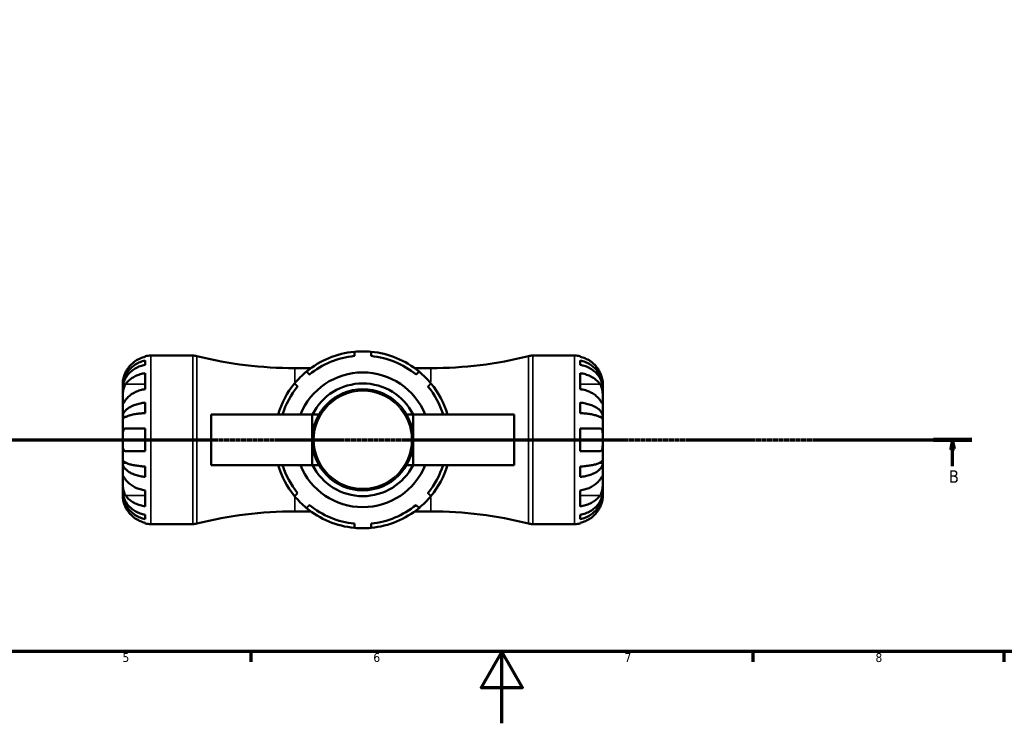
# Model space of a CAD drawing. Header units: millimetres. Extents: x 0 to 907, y 0 to 785.
# Tile 2 of 11: x 286 to 561, y 0 to 196. Entities that reach past the tile are written whole.
import ezdxf

# ---------------------------------------------------------------- set-up
doc = ezdxf.new("R2010")
doc.units = ezdxf.units.MM
doc.linetypes.add('CHAIN', pattern=[0.7087, 0.4724, -0.0591, 0.1181, -0.0591])
for name, color, linetype, lineweight in [('Border (ISO)', 7, 'Continuous', 70), ('Section Line (ISO)', 7, 'CHAIN', 70), ('Visible (ISO)', 7, 'Continuous', 50), ('Visible Narrow (ISO)', 7, 'Continuous', 35)]:
    doc.layers.add(name, color=color, linetype=linetype, lineweight=lineweight)
doc.styles.add('Label Text (ISO)', font='tahoma.ttf')
doc.styles.add('Note Text (ISO)', font='tahoma.ttf')

# ---------------------------------------------------------------- blocks, each defined once
blk = doc.blocks.new('Borders Default Border')
at = {"layer": 'Border (ISO)'}
for p, q in [((350.42, 20), (350.42, 17.1)), ((490.58, 20), (490.58, 17.1)), ((560.67, 20), (560.67, 17.1))]:
    blk.add_line(p, q, dxfattribs=at)
at = {"layer": 'Border (ISO)', "flags": 128}
for points in [[(20, 20), (20, 574), (821, 574), (821, 20), (20, 20)], [(420.5, 0), (420.5, 20), (414.73, 10), (426.27, 10), (420.5, 20)]]:
    blk.add_lwpolyline(points, dxfattribs=at)
at = {"layer": 'Border (ISO)', "color": 232, "true_color": 0xca0064, "char_height": 2.5, "attachment_point": 7, "style": 'Note Text (ISO)'}
for s, insert in [('5', (314.64, 17.05)), ('6', (384.66, 17.05)), ('7', (454.77, 17.1)), ('8', (524.81, 17.04))]:
    blk.add_mtext(s, dxfattribs=dict(at, insert=insert))
blk = doc.blocks.new('2dTransSection0')
at = {"layer": 'Section Line (ISO)', "linetype": 'CHAIN'}
blk.add_line((181.71, 79.08), (551.69, 79.08), dxfattribs=at)
at = {"layer": 'Section Line (ISO)', "linetype": 'Continuous', "lineweight": 140}
blk.add_line((540.96, 79.08), (551.69, 79.08), dxfattribs=at)
at = {"layer": 'Section Line (ISO)', "linetype": 'Continuous'}
for p, q in [((546.32, 79.08), (545.82, 76.58)), ((546.32, 76.58), (546.32, 79.08)), ((546.82, 76.58), (546.32, 79.08)), ((545.82, 76.58), (546.82, 76.58)), ((546.32, 71.75), (546.32, 76.58))]:
    blk.add_line(p, q, dxfattribs=at)
at = {"layer": 'Section Line (ISO)', "linetype": 'Continuous', "flags": 128}
blk.add_lwpolyline([(546.82, 76.58), (546.32, 79.08), (545.82, 76.58), (546.82, 76.58)], dxfattribs=at)
at = {"layer": 'Section Line (ISO)'}
blk.add_solid([(546.82, 76.58), (546.32, 79.08), (545.82, 76.58), (546.82, 76.58)], dxfattribs=at)
at = {"layer": 'Section Line (ISO)', "insert": (545.25, 67.08), "char_height": 3.5, "attachment_point": 7, "style": 'Label Text (ISO)'}
blk.add_mtext('B', dxfattribs=at)

msp = doc.modelspace()

# ---------------------------------------------------------------- linework, layer by layer
at = {"layer": 'Visible (ISO)'}
for p, q in [((321, 102.206), (321, 102.42)), ((322.575, 102.579), (334.271, 102.579)), ((429.128, 102.579), (440.825, 102.579)), ((442.4, 102.42), (442.4, 102.206)), ((321, 99.99), (321, 101.198)), ((362.7, 99.054), (367.213, 99.054)), ((396.186, 99.054), (400.7, 99.054)), ((442.4, 101.198), (442.4, 99.99)), ((321, 93.205), (321, 97.66)), ((442.4, 97.66), (442.4, 93.205)), ((314.7, 93.698), (314.7, 94.704)), ((314.7, 93.698), (314.712, 93.698)), ((314.7, 93.316), (314.7, 93.698)), ((448.7, 93.698), (448.687, 93.698)), ((448.7, 93.698), (448.7, 94.704)), ((448.7, 93.316), (448.7, 93.698)), ((314.7, 90.127), (314.7, 93.316)), ((448.7, 90.127), (448.7, 93.316)), ((314.7, 85.517), (314.7, 90.127)), ((321, 86.533), (321, 89.448)), ((442.4, 89.448), (442.4, 86.533)), ((448.7, 85.517), (448.7, 90.127)), ((314.7, 85.517), (315.608, 85.517)), ((314.7, 84.593), (314.7, 85.517)), ((367.6, 86.129), (339.4, 86.129)), ((339.4, 86.129), (339.4, 72.029)), ((369.489, 86.129), (367.6, 86.129)), ((367.6, 86.129), (367.6, 79.079)), ((395.8, 86.129), (393.911, 86.129)), ((395.8, 86.129), (424, 86.129)), ((395.8, 86.129), (395.8, 79.079)), ((424, 86.129), (424, 72.029)), ((448.7, 85.517), (447.791, 85.517)), ((448.7, 84.593), (448.7, 85.517)), ((314.7, 79.079), (314.7, 84.593)), ((448.7, 79.079), (448.7, 84.593)), ((321, 75.929), (321, 82.229)), ((442.4, 82.229), (442.4, 75.929)), ((314.7, 73.564), (314.7, 79.079)), ((367.6, 79.079), (367.6, 72.029)), ((395.8, 79.079), (395.8, 72.029)), ((448.7, 73.564), (448.7, 79.079)), ((314.7, 72.64), (314.7, 73.564)), ((314.7, 68.03), (314.7, 72.64)), ((314.7, 72.64), (315.608, 72.64)), ((321, 68.709), (321, 71.625)), ((339.4, 72.029), (367.6, 72.029)), ((369.489, 72.029), (367.6, 72.029)), ((395.8, 72.029), (393.911, 72.029)), ((424, 72.029), (395.8, 72.029)), ((442.4, 71.625), (442.4, 68.709)), ((448.7, 72.64), (447.791, 72.64)), ((448.7, 72.64), (448.7, 73.564)), ((448.7, 68.03), (448.7, 72.64)), ((314.7, 64.842), (314.7, 68.03)), ((448.7, 64.842), (448.7, 68.03)), ((314.7, 64.459), (314.7, 64.842)), ((314.7, 63.454), (314.7, 64.459)), ((314.7, 64.459), (314.712, 64.459)), ((321, 60.498), (321, 64.953)), ((442.4, 64.953), (442.4, 60.498)), ((448.7, 64.459), (448.687, 64.459)), ((448.7, 64.459), (448.7, 64.842)), ((448.7, 63.454), (448.7, 64.459)), ((321, 56.96), (321, 58.168)), ((362.7, 59.104), (367.213, 59.104)), ((396.186, 59.104), (400.7, 59.104)), ((442.4, 58.168), (442.4, 56.96)), ((321, 55.738), (321, 55.951)), ((322.575, 55.579), (334.271, 55.579)), ((429.128, 55.579), (440.825, 55.579)), ((442.4, 55.951), (442.4, 55.738))]:
    msp.add_line(p, q, dxfattribs=at)
msp.add_circle((381.7, 79.079), 14.1, dxfattribs=at)
for centre, radius, start, end in [((322.575, 94.704), 7.875, 90, 101.53696), ((334.271, 97.879), 4.7, 75.86352, 90), ((362.7, 210.755), 111.701, 255.86352, 270), ((381.7, 79.079), 24.675, 95.46502, 129.53498), ((381.7, 79.079), 23.5, 95.73917, 129.26083), ((381.7, 79.079), 24.675, 84.53498, 95.46502), ((381.7, 79.079), 24.675, 50.46502, 84.53498), ((381.7, 79.079), 23.5, 50.73917, 84.26083), ((400.7, 210.755), 111.701, 270, 284.13648), ((429.128, 97.879), 4.7, 90, 104.13648), ((440.825, 94.704), 7.875, 78.46304, 90), ((381.7, 79.079), 24.675, 129.53498, 140.46502), ((381.7, 79.079), 18.8, 22.02431, 157.97569), ((381.7, 79.079), 24.675, 39.53498, 50.46502), ((381.7, 79.079), 24.675, 140.46502, 163.39845), ((381.7, 79.079), 23.5, 140.73917, 162.5424), ((381.7, 79.079), 15.72, 26.64638, 153.35362), ((381.7, 79.079), 23.5, 17.4576, 39.26083), ((381.7, 79.079), 24.675, 16.60155, 39.53498), ((381.7, 79.079), 24.675, 196.60155, 219.53498), ((381.7, 79.079), 23.5, 197.4576, 219.26083), ((381.7, 79.079), 18.8, 202.02431, 337.97569), ((381.7, 79.079), 15.72, 206.64638, 333.35362), ((381.7, 79.079), 23.5, 320.73917, 342.5424), ((381.7, 79.079), 24.675, 320.46502, 343.39845), ((381.7, 79.079), 24.675, 219.53498, 230.46502), ((381.7, 79.079), 24.675, 309.53498, 320.46502), ((381.7, 79.079), 23.5, 230.73917, 264.26083), ((381.7, 79.079), 23.5, 275.73917, 309.26083), ((362.7, -52.597), 111.701, 90, 104.13648), ((381.7, 79.079), 24.675, 230.46502, 264.53498), ((381.7, 79.079), 24.675, 275.46502, 309.53498), ((400.7, -52.597), 111.701, 75.86352, 90), ((322.575, 63.454), 7.875, 258.46304, 270), ((334.271, 60.279), 4.7, 270, 284.13648), ((429.128, 60.279), 4.7, 255.86352, 270), ((440.825, 63.454), 7.875, 270, 281.53696), ((381.7, 79.079), 24.675, 264.53498, 275.46502)]:
    msp.add_arc(centre, radius, start, end, dxfattribs=at)
for points, knots in [([(321, 102.206), (320.498, 102.103), (320.007, 101.947), (319.124, 101.58), (318.653, 101.331), (317.772, 100.74), (317.364, 100.397), (316.675, 99.704), (316.332, 99.29), (315.824, 98.524), (315.635, 98.187), (315.477, 97.854)], [0.14941001, 0.14941001, 0.14941001, 0.14941001, 0.29044502, 0.29044502, 0.43634177, 0.43634177, 0.58223851, 0.58223851, 0.72934673, 0.72934673, 0.83526259, 0.83526259, 0.83526259, 0.83526259]), ([(447.922, 97.854), (447.764, 98.187), (447.575, 98.524), (447.067, 99.29), (446.724, 99.704), (446.035, 100.397), (445.627, 100.74), (444.747, 101.331), (444.275, 101.58), (443.392, 101.947), (442.902, 102.103), (442.4, 102.206)], [3.89239507, 3.89239507, 3.89239507, 3.89239507, 3.99831093, 3.99831093, 4.14541915, 4.14541915, 4.2913159, 4.2913159, 4.43721264, 4.43721264, 4.57824766, 4.57824766, 4.57824766, 4.57824766]), ([(314.7, 93.698), (314.7, 94.172), (314.748, 94.689), (314.955, 95.702), (315.114, 96.198), (315.487, 97.071), (315.735, 97.53), (316.324, 98.385), (316.666, 98.783), (317.354, 99.45), (317.763, 99.781), (318.644, 100.351), (319.115, 100.591), (320.001, 100.947), (320.495, 101.097), (321, 101.198)], [3.5133937, 3.5133937, 3.5133937, 3.5133937, 3.6601181, 3.6601181, 3.8068425, 3.8068425, 3.9529976, 3.9529976, 4.0991526, 4.0991526, 4.2449679, 4.2449679, 4.3907831, 4.3907831, 4.5326305, 4.5326305, 4.5326305, 4.5326305]), ([(321, 99.99), (320.495, 99.901), (320.001, 99.767), (319.115, 99.45), (318.644, 99.237), (317.763, 98.729), (317.354, 98.434), (316.666, 97.841), (316.324, 97.487), (315.735, 96.725), (315.487, 96.317), (315.114, 95.54), (314.955, 95.099), (314.748, 94.197), (314.7, 93.737), (314.7, 93.316)], [0.1494024, 0.1494024, 0.1494024, 0.1494024, 0.2912498, 0.2912498, 0.4370651, 0.4370651, 0.5828803, 0.5828803, 0.7290354, 0.7290354, 0.8751905, 0.8751905, 1.0219149, 1.0219149, 1.1686392, 1.1686392, 1.1686392, 1.1686392]), ([(442.4, 101.198), (442.905, 101.097), (443.398, 100.947), (444.284, 100.591), (444.756, 100.351), (445.636, 99.781), (446.045, 99.45), (446.733, 98.783), (447.075, 98.385), (447.664, 97.53), (447.912, 97.071), (448.285, 96.198), (448.444, 95.702), (448.652, 94.689), (448.7, 94.172), (448.7, 93.698)], [0.1494024, 0.1494024, 0.1494024, 0.1494024, 0.2912498, 0.2912498, 0.4370651, 0.4370651, 0.5828803, 0.5828803, 0.7290354, 0.7290354, 0.8751905, 0.8751905, 1.0219149, 1.0219149, 1.1686392, 1.1686392, 1.1686392, 1.1686392]), ([(448.7, 93.316), (448.7, 93.737), (448.652, 94.197), (448.444, 95.099), (448.285, 95.54), (447.912, 96.317), (447.664, 96.725), (447.075, 97.487), (446.733, 97.841), (446.045, 98.434), (445.636, 98.729), (444.756, 99.237), (444.284, 99.45), (443.398, 99.767), (442.905, 99.901), (442.4, 99.99)], [3.5133937, 3.5133937, 3.5133937, 3.5133937, 3.6601181, 3.6601181, 3.8068425, 3.8068425, 3.9529976, 3.9529976, 4.0991526, 4.0991526, 4.2449679, 4.2449679, 4.3907831, 4.3907831, 4.5326305, 4.5326305, 4.5326305, 4.5326305]), ([(315.477, 97.854), (315.415, 97.723), (315.356, 97.591), (315.22, 97.265), (315.148, 97.073), (315.016, 96.683), (314.959, 96.489), (314.845, 96.04), (314.798, 95.798), (314.727, 95.314), (314.711, 95.097), (314.698, 94.786), (314.7, 94.704), (314.7, 94.704)], [-0.50816407, -0.50816407, -0.50816407, -0.50816407, -0.46460526, -0.46460526, -0.40154747, -0.40154747, -0.3356183, -0.3356183, -0.24286964, -0.24286964, -0.12490659, -0.12490659, 0, 0, 0, 0]), ([(315.477, 94.582), (315.635, 94.818), (315.824, 95.056), (316.332, 95.598), (316.675, 95.891), (317.364, 96.38), (317.772, 96.623), (318.653, 97.041), (319.124, 97.217), (320.007, 97.477), (320.498, 97.587), (321, 97.66)], [3.89239507, 3.89239507, 3.89239507, 3.89239507, 3.99831093, 3.99831093, 4.14541915, 4.14541915, 4.2913159, 4.2913159, 4.43721264, 4.43721264, 4.57824766, 4.57824766, 4.57824766, 4.57824766]), ([(442.4, 97.66), (442.902, 97.587), (443.392, 97.477), (444.275, 97.217), (444.747, 97.041), (445.627, 96.623), (446.035, 96.38), (446.724, 95.891), (447.067, 95.598), (447.575, 95.056), (447.764, 94.818), (447.922, 94.582)], [0.14941001, 0.14941001, 0.14941001, 0.14941001, 0.29044502, 0.29044502, 0.43634177, 0.43634177, 0.58223851, 0.58223851, 0.72934673, 0.72934673, 0.83526259, 0.83526259, 0.83526259, 0.83526259]), ([(448.7, 94.704), (448.7, 94.704), (448.7, 94.727), (448.699, 94.821), (448.697, 94.895), (448.683, 95.164), (448.663, 95.407), (448.578, 95.918), (448.528, 96.154), (448.41, 96.592), (448.351, 96.783), (448.215, 97.172), (448.137, 97.37), (448.01, 97.663), (447.967, 97.759), (447.922, 97.854)], [-2.17667965, -2.17667965, -2.17667965, -2.17667965, -2.11086653, -2.11086653, -2.04055216, -2.04055216, -1.91738302, -1.91738302, -1.82942275, -1.82942275, -1.76558177, -1.76558177, -1.70117883, -1.70117883, -1.66961913, -1.66961913, -1.66961913, -1.66961913]), ([(314.7, 90.127), (314.7, 90.283), (314.699, 90.455), (314.701, 90.837), (314.702, 91.048), (314.715, 91.587), (314.73, 91.923), (314.795, 92.578), (314.842, 92.892), (314.959, 93.403), (315.017, 93.603), (315.152, 93.977), (315.228, 94.148), (315.364, 94.404), (315.419, 94.496), (315.477, 94.582)], [0, 0, 0, 0, 0.06608139, 0.06608139, 0.13667451, 0.13667451, 0.23873403, 0.23873403, 0.33457773, 0.33457773, 0.40157847, 0.40157847, 0.46685307, 0.46685307, 0.50745344, 0.50745344, 0.50745344, 0.50745344]), ([(447.922, 94.582), (447.98, 94.496), (448.035, 94.404), (448.171, 94.148), (448.247, 93.977), (448.382, 93.604), (448.44, 93.403), (448.555, 92.904), (448.601, 92.603), (448.673, 91.907), (448.688, 91.519), (448.701, 90.771), (448.7, 90.422), (448.7, 90.127)], [-0.50766593, -0.50766593, -0.50766593, -0.50766593, -0.46718991, -0.46718991, -0.40200215, -0.40200215, -0.33506637, -0.33506637, -0.24300458, -0.24300458, -0.12488859, -0.12488859, 0, 0, 0, 0]), ([(321, 93.205), (320.494, 93.131), (320, 93.02), (319.113, 92.758), (318.64, 92.581), (317.758, 92.16), (317.349, 91.916), (316.663, 91.425), (316.322, 91.133), (315.819, 90.595), (315.633, 90.36), (315.477, 90.127)], [0.14942955, 0.14942955, 0.14942955, 0.14942955, 0.29145476, 0.29145476, 0.43786333, 0.43786333, 0.58427191, 0.58427191, 0.73087765, 0.73087765, 0.83526212, 0.83526212, 0.83526212, 0.83526212]), ([(447.922, 90.127), (447.764, 90.363), (447.575, 90.601), (447.067, 91.143), (446.724, 91.436), (446.035, 91.926), (445.627, 92.168), (444.747, 92.586), (444.275, 92.762), (443.392, 93.022), (442.902, 93.132), (442.4, 93.205)], [3.89239525, 3.89239525, 3.89239525, 3.89239525, 3.99831111, 3.99831111, 4.14541932, 4.14541932, 4.29131607, 4.29131607, 4.43721281, 4.43721281, 4.57824783, 4.57824783, 4.57824783, 4.57824783]), ([(315.477, 90.127), (315.42, 90.041), (315.364, 89.959), (315.228, 89.758), (315.152, 89.647), (315.017, 89.455), (314.959, 89.376), (314.845, 89.239), (314.798, 89.2), (314.727, 89.212), (314.711, 89.292), (314.698, 89.6), (314.7, 89.833), (314.7, 90.127)], [-0.50766593, -0.50766593, -0.50766593, -0.50766593, -0.46718991, -0.46718991, -0.40200215, -0.40200215, -0.33506637, -0.33506637, -0.24300458, -0.24300458, -0.12488859, -0.12488859, 0, 0, 0, 0]), ([(314.7, 85.517), (314.7, 85.765), (314.748, 86.036), (314.955, 86.567), (315.114, 86.827), (315.487, 87.285), (315.735, 87.526), (316.324, 87.974), (316.666, 88.183), (317.354, 88.532), (317.763, 88.706), (318.644, 89.005), (319.115, 89.131), (320.001, 89.317), (320.495, 89.396), (321, 89.448)], [3.5133937, 3.5133937, 3.5133937, 3.5133937, 3.6601181, 3.6601181, 3.8068425, 3.8068425, 3.9529976, 3.9529976, 4.0991526, 4.0991526, 4.2449679, 4.2449679, 4.3907831, 4.3907831, 4.5326305, 4.5326305, 4.5326305, 4.5326305]), ([(442.4, 89.448), (442.905, 89.396), (443.398, 89.317), (444.284, 89.131), (444.756, 89.005), (445.636, 88.706), (446.045, 88.532), (446.733, 88.183), (447.075, 87.974), (447.664, 87.526), (447.912, 87.285), (448.285, 86.827), (448.444, 86.567), (448.652, 86.036), (448.7, 85.765), (448.7, 85.517)], [0.1494024, 0.1494024, 0.1494024, 0.1494024, 0.2912498, 0.2912498, 0.4370651, 0.4370651, 0.5828803, 0.5828803, 0.7290354, 0.7290354, 0.8751905, 0.8751905, 1.0219149, 1.0219149, 1.1686392, 1.1686392, 1.1686392, 1.1686392]), ([(448.7, 90.127), (448.7, 89.972), (448.7, 89.833), (448.699, 89.585), (448.697, 89.479), (448.685, 89.281), (448.67, 89.216), (448.605, 89.197), (448.557, 89.235), (448.44, 89.376), (448.382, 89.455), (448.247, 89.647), (448.171, 89.757), (448.035, 89.959), (447.98, 90.041), (447.922, 90.127)], [0, 0, 0, 0, 0.06608139, 0.06608139, 0.13667451, 0.13667451, 0.23873403, 0.23873403, 0.33457773, 0.33457773, 0.40157847, 0.40157847, 0.46685307, 0.46685307, 0.50745344, 0.50745344, 0.50745344, 0.50745344]), ([(321, 86.533), (320.494, 86.507), (319.999, 86.468), (319.112, 86.375), (318.64, 86.313), (317.759, 86.165), (317.35, 86.08), (316.663, 85.907), (316.321, 85.804), (315.733, 85.583), (315.486, 85.465), (315.114, 85.239), (314.954, 85.111), (314.748, 84.849), (314.7, 84.716), (314.7, 84.593)], [0.1494079, 0.1494079, 0.1494079, 0.1494079, 0.2915337, 0.2915337, 0.4374914, 0.4374914, 0.5834491, 0.5834491, 0.7294624, 0.7294624, 0.8754758, 0.8754758, 1.0220575, 1.0220575, 1.1686392, 1.1686392, 1.1686392, 1.1686392]), ([(448.7, 84.593), (448.7, 84.716), (448.652, 84.849), (448.444, 85.111), (448.285, 85.24), (447.912, 85.465), (447.664, 85.584), (447.075, 85.805), (446.733, 85.908), (446.045, 86.081), (445.636, 86.166), (444.756, 86.314), (444.284, 86.376), (443.398, 86.468), (442.905, 86.507), (442.4, 86.533)], [3.5133937, 3.5133937, 3.5133937, 3.5133937, 3.6601181, 3.6601181, 3.8068425, 3.8068425, 3.9529976, 3.9529976, 4.0991526, 4.0991526, 4.2449679, 4.2449679, 4.3907831, 4.3907831, 4.5326306, 4.5326306, 4.5326306, 4.5326306]), ([(314.7, 79.079), (314.7, 79.329), (314.699, 79.579), (314.701, 80.09), (314.704, 80.348), (314.726, 80.944), (314.753, 81.257), (314.851, 81.684), (314.904, 81.826), (315.018, 82.009), (315.069, 82.068), (315.179, 82.154), (315.237, 82.184), (315.356, 82.221), (315.415, 82.229), (315.477, 82.229)], [0, 0, 0, 0, 0.07514839, 0.07514839, 0.15775683, 0.15775683, 0.27887104, 0.27887104, 0.36056434, 0.36056434, 0.41315921, 0.41315921, 0.46174689, 0.46174689, 0.50485698, 0.50485698, 0.50485698, 0.50485698]), ([(315.477, 82.229), (315.635, 82.229), (315.824, 82.229), (316.332, 82.229), (316.675, 82.229), (317.364, 82.229), (317.772, 82.229), (318.653, 82.229), (319.124, 82.229), (320.007, 82.229), (320.498, 82.229), (321, 82.229)], [3.89239507, 3.89239507, 3.89239507, 3.89239507, 3.99831093, 3.99831093, 4.14541915, 4.14541915, 4.2913159, 4.2913159, 4.43721264, 4.43721264, 4.57824766, 4.57824766, 4.57824766, 4.57824766]), ([(442.4, 82.229), (442.902, 82.229), (443.392, 82.229), (444.275, 82.229), (444.747, 82.229), (445.627, 82.229), (446.035, 82.229), (446.724, 82.229), (447.067, 82.229), (447.575, 82.229), (447.764, 82.229), (447.922, 82.229)], [0.14941001, 0.14941001, 0.14941001, 0.14941001, 0.29044502, 0.29044502, 0.43634177, 0.43634177, 0.58223851, 0.58223851, 0.72934673, 0.72934673, 0.83526259, 0.83526259, 0.83526259, 0.83526259]), ([(447.922, 82.229), (447.928, 82.229), (447.934, 82.229), (448.019, 82.227), (448.093, 82.211), (448.219, 82.154), (448.274, 82.117), (448.382, 82.01), (448.433, 81.935), (448.55, 81.69), (448.601, 81.491), (448.673, 80.973), (448.688, 80.648), (448.701, 79.907), (448.7, 79.495), (448.7, 79.079)], [-0.51072287, -0.51072287, -0.51072287, -0.51072287, -0.50653573, -0.50653573, -0.4498196, -0.4498196, -0.40070764, -0.40070764, -0.34173664, -0.34173664, -0.24159774, -0.24159774, -0.12498377, -0.12498377, 0, 0, 0, 0]), ([(315.477, 75.929), (315.471, 75.929), (315.466, 75.929), (315.381, 75.931), (315.307, 75.947), (315.18, 76.003), (315.126, 76.04), (315.018, 76.148), (314.966, 76.222), (314.849, 76.468), (314.798, 76.667), (314.726, 77.184), (314.711, 77.51), (314.698, 78.251), (314.7, 78.662), (314.7, 79.079)], [-0.51072287, -0.51072287, -0.51072287, -0.51072287, -0.50653573, -0.50653573, -0.4498196, -0.4498196, -0.40070764, -0.40070764, -0.34173664, -0.34173664, -0.24159774, -0.24159774, -0.12498377, -0.12498377, 0, 0, 0, 0]), ([(448.7, 79.079), (448.7, 78.828), (448.7, 78.579), (448.698, 78.068), (448.695, 77.81), (448.673, 77.213), (448.646, 76.901), (448.548, 76.474), (448.495, 76.331), (448.381, 76.148), (448.33, 76.09), (448.22, 76.003), (448.162, 75.973), (448.043, 75.937), (447.984, 75.929), (447.922, 75.929)], [0, 0, 0, 0, 0.07514839, 0.07514839, 0.15775683, 0.15775683, 0.27887104, 0.27887104, 0.36056434, 0.36056434, 0.41315921, 0.41315921, 0.46174689, 0.46174689, 0.50485698, 0.50485698, 0.50485698, 0.50485698]), ([(321, 75.929), (320.494, 75.929), (320, 75.929), (319.113, 75.929), (318.64, 75.929), (317.758, 75.929), (317.349, 75.929), (316.663, 75.929), (316.322, 75.929), (315.819, 75.929), (315.633, 75.929), (315.477, 75.929)], [0.14942955, 0.14942955, 0.14942955, 0.14942955, 0.29145476, 0.29145476, 0.43786333, 0.43786333, 0.58427191, 0.58427191, 0.73087765, 0.73087765, 0.83526212, 0.83526212, 0.83526212, 0.83526212]), ([(447.922, 75.929), (447.764, 75.929), (447.575, 75.929), (447.067, 75.929), (446.724, 75.929), (446.035, 75.929), (445.627, 75.929), (444.747, 75.929), (444.275, 75.929), (443.392, 75.929), (442.902, 75.929), (442.4, 75.929)], [3.89239525, 3.89239525, 3.89239525, 3.89239525, 3.99831111, 3.99831111, 4.14541932, 4.14541932, 4.29131607, 4.29131607, 4.43721281, 4.43721281, 4.57824783, 4.57824783, 4.57824783, 4.57824783]), ([(314.7, 73.564), (314.7, 73.442), (314.748, 73.308), (314.955, 73.046), (315.114, 72.918), (315.487, 72.692), (315.735, 72.574), (316.324, 72.352), (316.666, 72.249), (317.354, 72.077), (317.763, 71.991), (318.644, 71.844), (319.115, 71.782), (320.001, 71.69), (320.495, 71.651), (321, 71.625)], [3.5133937, 3.5133937, 3.5133937, 3.5133937, 3.6601181, 3.6601181, 3.8068425, 3.8068425, 3.9529976, 3.9529976, 4.0991526, 4.0991526, 4.2449679, 4.2449679, 4.3907831, 4.3907831, 4.5326305, 4.5326305, 4.5326305, 4.5326305]), ([(321, 68.709), (320.494, 68.762), (319.999, 68.841), (319.112, 69.028), (318.64, 69.154), (317.759, 69.454), (317.35, 69.627), (316.663, 69.977), (316.321, 70.185), (315.733, 70.634), (315.486, 70.874), (315.114, 71.331), (314.954, 71.591), (314.748, 72.122), (314.7, 72.392), (314.7, 72.64)], [0.1494079, 0.1494079, 0.1494079, 0.1494079, 0.2915337, 0.2915337, 0.4374914, 0.4374914, 0.5834491, 0.5834491, 0.7294624, 0.7294624, 0.8754758, 0.8754758, 1.0220575, 1.0220575, 1.1686392, 1.1686392, 1.1686392, 1.1686392]), ([(442.4, 71.625), (442.905, 71.651), (443.398, 71.69), (444.284, 71.782), (444.756, 71.844), (445.636, 71.991), (446.045, 72.077), (446.733, 72.249), (447.075, 72.352), (447.664, 72.574), (447.912, 72.692), (448.285, 72.918), (448.444, 73.046), (448.652, 73.308), (448.7, 73.442), (448.7, 73.564)], [0.1494024, 0.1494024, 0.1494024, 0.1494024, 0.2912498, 0.2912498, 0.4370651, 0.4370651, 0.5828803, 0.5828803, 0.7290354, 0.7290354, 0.8751905, 0.8751905, 1.0219149, 1.0219149, 1.1686392, 1.1686392, 1.1686392, 1.1686392]), ([(448.7, 72.64), (448.7, 72.392), (448.652, 72.121), (448.444, 71.59), (448.285, 71.33), (447.912, 70.872), (447.664, 70.632), (447.075, 70.183), (446.733, 69.975), (446.045, 69.625), (445.636, 69.452), (444.756, 69.153), (444.284, 69.027), (443.398, 68.841), (442.905, 68.762), (442.4, 68.709)], [3.5133937, 3.5133937, 3.5133937, 3.5133937, 3.6601181, 3.6601181, 3.8068425, 3.8068425, 3.9529976, 3.9529976, 4.0991526, 4.0991526, 4.2449679, 4.2449679, 4.3907831, 4.3907831, 4.5326306, 4.5326306, 4.5326306, 4.5326306]), ([(314.7, 68.03), (314.7, 68.186), (314.699, 68.325), (314.701, 68.573), (314.702, 68.679), (314.715, 68.877), (314.73, 68.941), (314.795, 68.961), (314.842, 68.922), (314.959, 68.781), (315.017, 68.703), (315.152, 68.511), (315.228, 68.4), (315.364, 68.199), (315.419, 68.117), (315.477, 68.03)], [0, 0, 0, 0, 0.06608139, 0.06608139, 0.13667451, 0.13667451, 0.23873403, 0.23873403, 0.33457773, 0.33457773, 0.40157847, 0.40157847, 0.46685307, 0.46685307, 0.50745344, 0.50745344, 0.50745344, 0.50745344]), ([(447.922, 68.03), (447.98, 68.116), (448.035, 68.198), (448.171, 68.4), (448.247, 68.511), (448.382, 68.702), (448.44, 68.781), (448.555, 68.919), (448.601, 68.958), (448.673, 68.945), (448.688, 68.865), (448.701, 68.558), (448.7, 68.325), (448.7, 68.03)], [-0.50766593, -0.50766593, -0.50766593, -0.50766593, -0.46718991, -0.46718991, -0.40200215, -0.40200215, -0.33506637, -0.33506637, -0.24300458, -0.24300458, -0.12488859, -0.12488859, 0, 0, 0, 0]), ([(315.477, 63.575), (315.42, 63.662), (315.364, 63.754), (315.228, 64.009), (315.152, 64.181), (315.017, 64.554), (314.959, 64.754), (314.845, 65.253), (314.798, 65.554), (314.727, 66.251), (314.711, 66.638), (314.698, 67.386), (314.7, 67.736), (314.7, 68.03)], [-0.50766593, -0.50766593, -0.50766593, -0.50766593, -0.46718991, -0.46718991, -0.40200215, -0.40200215, -0.33506637, -0.33506637, -0.24300458, -0.24300458, -0.12488859, -0.12488859, 0, 0, 0, 0]), ([(315.477, 68.03), (315.635, 67.795), (315.824, 67.557), (316.332, 67.015), (316.675, 66.722), (317.364, 66.232), (317.772, 65.99), (318.653, 65.571), (319.124, 65.395), (320.007, 65.136), (320.498, 65.026), (321, 64.953)], [3.89239507, 3.89239507, 3.89239507, 3.89239507, 3.99831093, 3.99831093, 4.14541915, 4.14541915, 4.2913159, 4.2913159, 4.43721264, 4.43721264, 4.57824766, 4.57824766, 4.57824766, 4.57824766]), ([(442.4, 64.953), (442.902, 65.026), (443.392, 65.136), (444.275, 65.395), (444.747, 65.571), (445.627, 65.99), (446.035, 66.232), (446.724, 66.722), (447.067, 67.015), (447.575, 67.557), (447.764, 67.795), (447.922, 68.03)], [0.14941001, 0.14941001, 0.14941001, 0.14941001, 0.29044502, 0.29044502, 0.43634177, 0.43634177, 0.58223851, 0.58223851, 0.72934673, 0.72934673, 0.83526259, 0.83526259, 0.83526259, 0.83526259]), ([(448.7, 68.03), (448.7, 67.874), (448.7, 67.703), (448.699, 67.321), (448.697, 67.11), (448.685, 66.57), (448.67, 66.235), (448.605, 65.579), (448.557, 65.266), (448.44, 64.755), (448.382, 64.554), (448.247, 64.181), (448.171, 64.009), (448.035, 63.754), (447.98, 63.662), (447.922, 63.575)], [0, 0, 0, 0, 0.06608139, 0.06608139, 0.13667451, 0.13667451, 0.23873403, 0.23873403, 0.33457773, 0.33457773, 0.40157847, 0.40157847, 0.46685307, 0.46685307, 0.50745344, 0.50745344, 0.50745344, 0.50745344]), ([(314.7, 63.454), (314.7, 63.454), (314.699, 63.431), (314.701, 63.337), (314.702, 63.263), (314.716, 62.993), (314.736, 62.751), (314.821, 62.24), (314.871, 62.003), (314.989, 61.565), (315.048, 61.375), (315.185, 60.985), (315.262, 60.788), (315.389, 60.495), (315.432, 60.399), (315.477, 60.304)], [-2.17667965, -2.17667965, -2.17667965, -2.17667965, -2.11086653, -2.11086653, -2.04055216, -2.04055216, -1.91738302, -1.91738302, -1.82942275, -1.82942275, -1.76558177, -1.76558177, -1.70117883, -1.70117883, -1.66961913, -1.66961913, -1.66961913, -1.66961913]), ([(314.7, 64.842), (314.7, 64.42), (314.748, 63.96), (314.955, 63.059), (315.114, 62.618), (315.487, 61.84), (315.735, 61.432), (316.324, 60.671), (316.666, 60.317), (317.354, 59.723), (317.763, 59.429), (318.644, 58.921), (319.115, 58.707), (320.001, 58.391), (320.495, 58.257), (321, 58.168)], [3.5133937, 3.5133937, 3.5133937, 3.5133937, 3.6601181, 3.6601181, 3.8068425, 3.8068425, 3.9529976, 3.9529976, 4.0991526, 4.0991526, 4.2449679, 4.2449679, 4.3907831, 4.3907831, 4.5326305, 4.5326305, 4.5326305, 4.5326305]), ([(321, 56.96), (320.495, 57.06), (320.001, 57.211), (319.115, 57.566), (318.644, 57.806), (317.763, 58.377), (317.354, 58.708), (316.666, 59.375), (316.324, 59.772), (315.735, 60.628), (315.487, 61.086), (315.114, 61.96), (314.955, 62.456), (314.748, 63.469), (314.7, 63.986), (314.7, 64.459)], [0.1494024, 0.1494024, 0.1494024, 0.1494024, 0.2912498, 0.2912498, 0.4370651, 0.4370651, 0.5828803, 0.5828803, 0.7290354, 0.7290354, 0.8751905, 0.8751905, 1.0219149, 1.0219149, 1.1686392, 1.1686392, 1.1686392, 1.1686392]), ([(321, 60.498), (320.494, 60.572), (320, 60.682), (319.113, 60.944), (318.64, 61.121), (317.758, 61.542), (317.349, 61.786), (316.663, 62.278), (316.322, 62.57), (315.819, 63.108), (315.633, 63.343), (315.477, 63.575)], [0.14942955, 0.14942955, 0.14942955, 0.14942955, 0.29145476, 0.29145476, 0.43786333, 0.43786333, 0.58427191, 0.58427191, 0.73087765, 0.73087765, 0.83526212, 0.83526212, 0.83526212, 0.83526212]), ([(442.4, 58.168), (442.905, 58.257), (443.398, 58.391), (444.284, 58.707), (444.756, 58.921), (445.636, 59.429), (446.045, 59.723), (446.733, 60.317), (447.075, 60.671), (447.664, 61.432), (447.912, 61.84), (448.285, 62.618), (448.444, 63.059), (448.652, 63.96), (448.7, 64.42), (448.7, 64.842)], [0.1494024, 0.1494024, 0.1494024, 0.1494024, 0.2912498, 0.2912498, 0.4370651, 0.4370651, 0.5828803, 0.5828803, 0.7290354, 0.7290354, 0.8751905, 0.8751905, 1.0219149, 1.0219149, 1.1686392, 1.1686392, 1.1686392, 1.1686392]), ([(448.7, 64.459), (448.7, 63.986), (448.652, 63.469), (448.444, 62.456), (448.285, 61.96), (447.912, 61.086), (447.664, 60.628), (447.075, 59.772), (446.733, 59.375), (446.045, 58.708), (445.636, 58.377), (444.756, 57.806), (444.284, 57.566), (443.398, 57.211), (442.905, 57.06), (442.4, 56.96)], [3.5133937, 3.5133937, 3.5133937, 3.5133937, 3.6601181, 3.6601181, 3.8068425, 3.8068425, 3.9529976, 3.9529976, 4.0991526, 4.0991526, 4.2449679, 4.2449679, 4.3907831, 4.3907831, 4.5326305, 4.5326305, 4.5326305, 4.5326305]), ([(447.922, 63.575), (447.764, 63.34), (447.575, 63.102), (447.067, 62.56), (446.724, 62.267), (446.035, 61.777), (445.627, 61.535), (444.747, 61.116), (444.275, 60.941), (443.392, 60.681), (442.902, 60.571), (442.4, 60.498)], [3.89239525, 3.89239525, 3.89239525, 3.89239525, 3.99831111, 3.99831111, 4.14541932, 4.14541932, 4.29131607, 4.29131607, 4.43721281, 4.43721281, 4.57824783, 4.57824783, 4.57824783, 4.57824783]), ([(447.922, 60.304), (447.984, 60.435), (448.043, 60.567), (448.179, 60.892), (448.252, 61.085), (448.383, 61.474), (448.44, 61.668), (448.554, 62.117), (448.601, 62.359), (448.673, 62.843), (448.688, 63.06), (448.701, 63.371), (448.7, 63.454), (448.7, 63.454)], [-0.50816407, -0.50816407, -0.50816407, -0.50816407, -0.46460526, -0.46460526, -0.40154747, -0.40154747, -0.3356183, -0.3356183, -0.24286964, -0.24286964, -0.12490659, -0.12490659, 0, 0, 0, 0]), ([(315.477, 60.304), (315.635, 59.971), (315.824, 59.634), (316.332, 58.867), (316.675, 58.453), (317.364, 57.761), (317.772, 57.418), (318.653, 56.826), (319.124, 56.578), (320.007, 56.21), (320.498, 56.055), (321, 55.951)], [3.89239507, 3.89239507, 3.89239507, 3.89239507, 3.99831093, 3.99831093, 4.14541915, 4.14541915, 4.2913159, 4.2913159, 4.43721264, 4.43721264, 4.57824766, 4.57824766, 4.57824766, 4.57824766]), ([(442.4, 55.951), (442.902, 56.055), (443.392, 56.21), (444.275, 56.578), (444.747, 56.826), (445.627, 57.418), (446.035, 57.761), (446.724, 58.453), (447.067, 58.867), (447.575, 59.634), (447.764, 59.971), (447.922, 60.304)], [0.14941001, 0.14941001, 0.14941001, 0.14941001, 0.29044502, 0.29044502, 0.43634177, 0.43634177, 0.58223851, 0.58223851, 0.72934673, 0.72934673, 0.83526259, 0.83526259, 0.83526259, 0.83526259])]:
    msp.add_open_spline(points, degree=3, knots=knots, dxfattribs=at)
for points, weights in [([(379.35, 103.642), (379.35, 103.037), (379.35, 102.461)], [1.20259019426, 1.22998749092, 1.25725338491]), ([(384.05, 102.461), (384.05, 103.037), (384.05, 103.642)], [1.25725338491, 1.22998749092, 1.20259019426]), ([(366.828, 97.274), (366.42, 97.681), (365.993, 98.109)], [1.25725338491, 1.22998749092, 1.20259019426]), ([(397.406, 98.109), (396.979, 97.681), (396.572, 97.274)], [1.20259019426, 1.22998749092, 1.25725338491]), ([(362.669, 94.786), (363.097, 94.358), (363.504, 93.951)], [1.20259019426, 1.22998749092, 1.25725338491]), ([(399.895, 93.951), (400.302, 94.358), (400.73, 94.786)], [1.25725338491, 1.22998749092, 1.20259019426]), ([(363.504, 64.207), (363.097, 63.8), (362.669, 63.372)], [1.25725338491, 1.22998749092, 1.20259019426]), ([(400.73, 63.372), (400.302, 63.8), (399.895, 64.207)], [1.20259019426, 1.22998749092, 1.25725338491]), ([(365.993, 60.049), (366.42, 60.476), (366.828, 60.883)], [1.20259019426, 1.22998749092, 1.25725338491]), ([(396.572, 60.883), (396.979, 60.476), (397.406, 60.049)], [1.25725338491, 1.22998749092, 1.20259019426]), ([(379.35, 55.697), (379.35, 55.121), (379.35, 54.516)], [1.25725338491, 1.22998749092, 1.20259019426]), ([(384.05, 54.516), (384.05, 55.121), (384.05, 55.697)], [1.20259019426, 1.22998749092, 1.25725338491])]:
    msp.add_rational_spline(points, weights, degree=2, dxfattribs=at)
at = {"layer": 'Visible Narrow (ISO)'}
for p, q in [((322.575, 55.868), (322.575, 102.289)), ((334.271, 55.868), (334.271, 102.289)), ((335.419, 102.149), (335.419, 56.009)), ((427.981, 56.009), (427.981, 102.149)), ((429.128, 102.289), (429.128, 55.868)), ((440.825, 55.868), (440.825, 102.289)), ((362.7, 95.221), (362.7, 99.043)), ((400.7, 95.221), (400.7, 99.043)), ((315.753, 94.582), (320.723, 94.582)), ((447.646, 94.582), (442.676, 94.582)), ((315.753, 63.575), (320.723, 63.575)), ((447.646, 63.575), (442.676, 63.575)), ((362.7, 59.115), (362.7, 62.937)), ((400.7, 59.115), (400.7, 62.937))]:
    msp.add_line(p, q, dxfattribs=at)
msp.add_circle((381.7, 79.079), 13.63, dxfattribs=at)

# ---------------------------------------------------------------- block references
msp.add_blockref('Borders Default Border', (0, 0))
at = {"layer": 'Section Line (ISO)'}
msp.add_blockref('2dTransSection0', (0, 0), dxfattribs=at)

doc.saveas('drawing.dxf')
